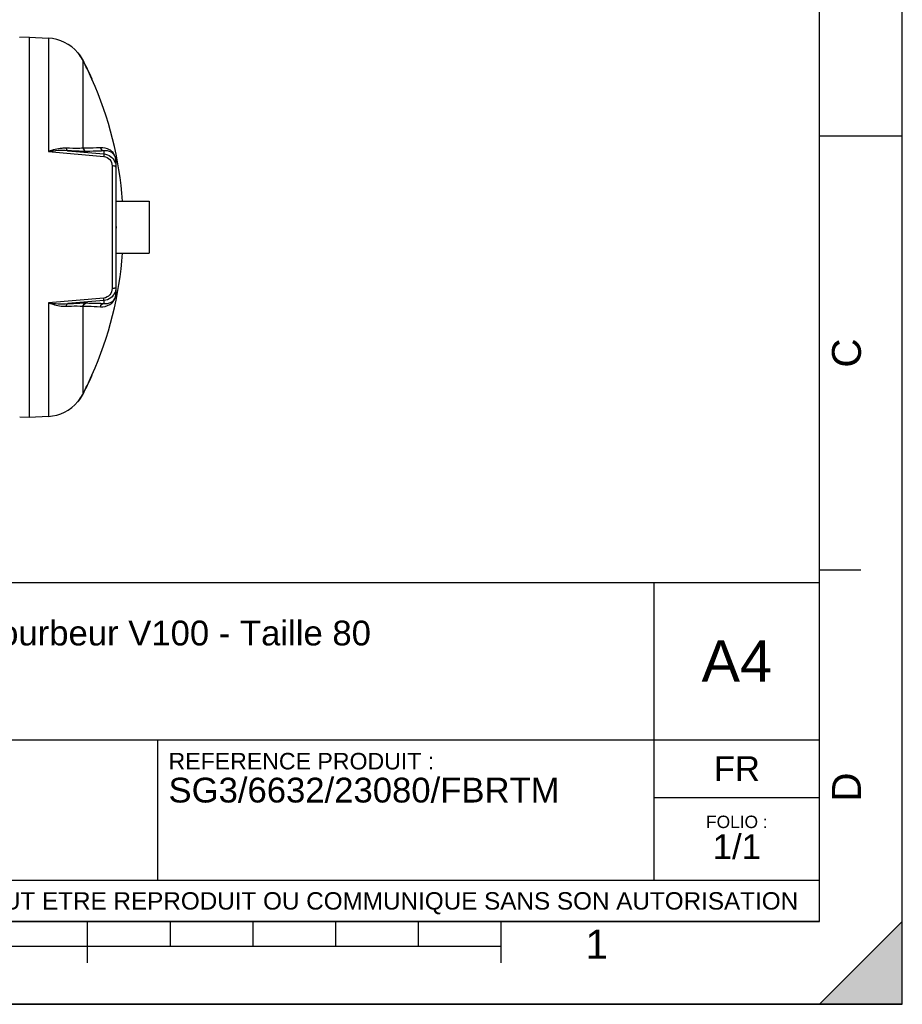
# Model space of a CAD drawing. Header units: millimetres. Extents: x 0 to 297, y 0 to 210.
# Tile 12 of 20: x 190 to 297, y 0 to 119. Entities that reach past the tile are written whole.
import ezdxf

# ---------------------------------------------------------------- set-up
doc = ezdxf.new("R2010")
doc.units = ezdxf.units.MM
doc.header["$LTSCALE"] = 16.335
doc.layers.get('0').update_dxf_attribs({"linetype": 'CONTINUOUS'})
doc.layers.add('08_SURFACES', color=7, linetype='CONTINUOUS')
doc.layers.add('AXES_REF', color=7, linetype='CONTINUOUS')
doc.styles.get("Standard").update_dxf_attribs({"font": 'arial.ttf'})
doc.styles.add('TEXTSTYLE_2', font='arial.ttf')

# ---------------------------------------------------------------- blocks, each defined once
blk = doc.blocks.new('MARGEA4_BL0', base_point=(148.51, 105.01))
at = {"color": 7, "linetype": 'Continuous'}
for p, q in [((297.01, 0.01), (297.01, 210.01)), ((297.01, 0.01), (297.01, 210.01)), ((287.01, 10.01), (287.01, 200.01)), ((297.01, 105.01), (287.01, 105.01)), ((292.01, 52.51), (287.01, 52.51)), ((287.01, 10.01), (10.01, 10.01)), ((198.51, 5.01), (198.51, 10.01)), ((208.51, 7.01), (208.51, 10.01)), ((218.51, 7.01), (218.51, 10.01)), ((228.51, 7.01), (228.51, 10.01)), ((238.51, 7.01), (238.51, 10.01)), ((248.51, 5.01), (248.51, 10.01)), ((297.01, 10.01), (287.01, 0.01)), ((297.01, 10.01), (287.01, 0.01)), ((297.01, 0.01), (297.01, 10.01)), ((248.51, 7.01), (48.51, 7.01)), ((297.01, 0.01), (0.01, 0.01)), ((297.01, 0.01), (0.01, 0.01)), ((287.01, 0.01), (297.01, 0.01))]:
    blk.add_line(p, q, dxfattribs=at)
blk.add_solid([(297.01, 10.01), (287.01, 0.01), (297.01, 0.01)], dxfattribs=at)
at = {"color": 2, "linetype": 'Continuous', "style": 'TEXTSTYLE_2', "oblique": 0}
for s, p in [('C', (292.01, 77.01)), ('D', (292.01, 24.51))]:
    blk.add_text(s, height=3.5, rotation=90, dxfattribs=at).set_placement(p)
blk.add_text('1', height=3.5, dxfattribs=at).set_placement((258.71, 5.52))
blk = doc.blocks.new('*T6')
at = {"color": 2, "linetype": 'Continuous'}
for p, q in [((0, 0), (0, 41)), ((0, 41), (190, 41)), ((25, 22), (25, 41)), ((170, 5), (170, 41)), ((190, 0), (190, 41)), ((0, 31.5), (25, 31.5)), ((0, 22), (190, 22)), ((110, 5), (110, 22)), ((170, 15), (190, 15)), ((0, 5), (190, 5)), ((0, 0), (190, 0))]:
    blk.add_line(p, q, dxfattribs=at)
at = {"color": 2, "linetype": 'Continuous', "line_spacing_factor": 0.9}
for s, insert, char_height, width, attachment_point in [('ECHELLE :\\P\\H2.5;1:50', (1.28, 39.4), 2, 28.5204, 1), ('TITRE :\\P\\H3.0;Séparateur de graisses PRV - Débourbeur V100 - Taille 80', (26.28, 39.4), 2, 218.7435, 1), ('A4', (180, 34), 5, 17.0632, 2), ('REFERENCE PRODUIT :\\P\\H3.0;SG3/6632/23080/FBRTM', (111.28, 20.4), 2, 94.461, 1), ('FR', (180, 20), 3, 11.1524, 2), ('FOLIO :  \\P\\H3.0;1/1', (180, 12.81), 1.5, 17.197, 2), ('CE PLAN EST LA PROPRIETE DE LA SOCIETE SIMOP ET NE PEUT ETRE REPRODUIT OU COMMUNIQUE SANS SON AUTORISATION', (95, 3.55), 2.1, 368.8974, 2)]:
    blk.add_mtext(s, dxfattribs=dict(at, insert=insert, char_height=char_height, width=width, attachment_point=attachment_point))

msp = doc.modelspace()

# ---------------------------------------------------------------- linework, layer by layer
at = {"color": 7, "linetype": 'Continuous'}
for p, q in [((297, 0), (297, 210)), ((297.01, 0.01), (297.01, 200.01)), ((191.43, 117), (190.29, 116.94)), ((191.43, 117), (193.76, 116.87)), ((191.43, 117), (191.43, 71)), ((201.93, 101.99), (201.93, 86.01)), ((201.93, 94.1), (201.97, 94.1)), ((201.97, 94.1), (201.97, 93.9)), ((201.93, 93.9), (201.97, 93.9)), ((201.93, 86), (201.93, 86.01)), ((190.3, 71.06), (191.43, 71)), ((191.43, 71), (193.76, 71.12)), ((0, 0), (297, 0))]:
    msp.add_line(p, q, dxfattribs=at)
at = {"color": 9, "linetype": 'Continuous'}
for p, q in [((193.76, 116.87), (193.76, 103.15)), ((193.76, 103.15), (200.46, 102.56)), ((196.1, 103.25), (200.47, 102.87)), ((200.47, 103.23), (200.47, 102.87)), ((201.46, 101.42), (201.46, 86.57)), ((201.94, 97.15), (201.94, 101.89)), ((201.94, 86.1), (201.94, 90.85)), ((200.46, 85.43), (193.76, 84.84)), ((193.76, 84.84), (193.76, 71.12)), ((200.47, 85.12), (196.1, 84.75)), ((200.47, 85.12), (200.47, 84.77))]:
    msp.add_line(p, q, dxfattribs=at)
for points in [[(201.94, 101.89), (201.94, 101.9), (201.94, 101.91), (201.94, 101.92), (201.94, 101.93), (201.94, 101.94), (201.93, 101.95), (201.93, 101.96), (201.93, 101.97), (201.93, 101.98)], [(201.94, 86.1), (201.94, 86.09), (201.94, 86.08), (201.94, 86.07), (201.94, 86.06), (201.94, 86.05), (201.93, 86.04), (201.93, 86.03), (201.93, 86.02), (201.93, 86.01)]]:
    msp.add_lwpolyline(points, dxfattribs=at)
at = {"color": 7, "linetype": 'Continuous'}
for centre, start, end in [((193.5, 111.88), 40.0169, 87), ((193.5, 76.11), 273, 319.9831)]:
    msp.add_arc(centre, 5, start, end, dxfattribs=at)
at = {"color": 9, "linetype": 'Continuous'}
for centre, radius, start, end in [((199.69, 101.9), 2.25, 3.5913, 3.8978), ((199.58, 101.89), 2.37, 359.9594, 3.5493), ((199.41, 86.1), 2.53, 359.7711, 0.0005), ((199.49, 86.1), 2.45, 359.3072, 359.772)]:
    msp.add_arc(centre, radius, start, end, dxfattribs=at)
for points, knots in [([(200.05, 103.61), (199.9, 103.6), (199.2, 103.57), (198.49, 103.55), (197.94, 103.55)], [0, 0, 0, 0, 0.213226, 1, 1, 1, 1]), ([(201.94, 102.05), (201.91, 102.39), (201.73, 102.94), (201.02, 103.52), (200.43, 103.64), (200.05, 103.61)], [0, 0, 0, 0, 0.378399, 0.580214, 1, 1, 1, 1]), ([(195.9, 103.56), (195.73, 103.56), (195, 103.53), (194.29, 103.33), (193.76, 103.15)], [0, 0, 0, 0, 0.237356, 1, 1, 1, 1]), ([(197.94, 103.55), (197.82, 103.54), (197.14, 103.5), (196.46, 103.53), (195.9, 103.56)], [0, 0, 0, 0, 0.181577, 1, 1, 1, 1]), ([(195.9, 103.56), (195.91, 103.52), (195.94, 103.4), (196.02, 103.26), (196.1, 103.25)], [0, 0, 0, 0, 0.324564, 1, 1, 1, 1]), ([(198.34, 103.16), (198.2, 103.16), (197.46, 103.17), (196.71, 103.21), (196.1, 103.25)], [0, 0, 0, 0, 0.182409, 1, 1, 1, 1]), ([(200.47, 103.23), (200.32, 103.22), (199.61, 103.18), (198.9, 103.17), (198.34, 103.16)], [0, 0, 0, 0, 0.213231, 1, 1, 1, 1]), ([(200.47, 102.87), (200.48, 102.84), (200.46, 102.73), (200.46, 102.63), (200.46, 102.56)], [0, 0, 0, 0, 0.292106, 1, 1, 1, 1]), ([(200.46, 102.56), (200.73, 102.54), (201.27, 102.25), (201.46, 101.69), (201.46, 101.42)], [0, 0, 0, 0, 0.508115, 1, 1, 1, 1]), ([(201.93, 101.99), (201.93, 102.28), (201.81, 102.74), (201.23, 103.19), (200.76, 103.26), (200.47, 103.23)], [0, 0, 0, 0, 0.400553, 0.592835, 1, 1, 1, 1]), ([(200.47, 102.87), (200.76, 102.84), (201.33, 102.63), (201.7, 102.14), (201.81, 101.87)], [0, 0, 0, 0, 0.503033, 1, 1, 1, 1]), ([(201.8, 101.37), (201.77, 101.38), (201.66, 101.41), (201.55, 101.42), (201.46, 101.42)], [0, 0, 0, 0, 0.217816, 1, 1, 1, 1]), ([(201.88, 101.33), (201.87, 101.34), (201.84, 101.35), (201.81, 101.37), (201.8, 101.37)], [0, 0, 0, 0, 0.459491, 1, 1, 1, 1]), ([(201.93, 101.26), (201.93, 101.27), (201.92, 101.3), (201.9, 101.32), (201.88, 101.33)], [0, 0, 0, 0, 0.432744, 1, 1, 1, 1]), ([(200.05, 84.38), (200.44, 84.35), (201.05, 84.48), (201.78, 85.11), (201.94, 85.7), (201.94, 86.07)], [0, 0, 0, 0, 0.410856, 0.610304, 1, 1, 1, 1]), ([(201.46, 86.57), (201.46, 86.3), (201.27, 85.74), (200.73, 85.46), (200.46, 85.43)], [0, 0, 0, 0, 0.491863, 1, 1, 1, 1]), ([(201.82, 86.14), (201.71, 85.87), (201.35, 85.37), (200.77, 85.15), (200.47, 85.12)], [0, 0, 0, 0, 0.496941, 1, 1, 1, 1]), ([(200.47, 84.77), (200.76, 84.73), (201.23, 84.8), (201.81, 85.25), (201.93, 85.71), (201.93, 86)], [0, 0, 0, 0, 0.407482, 0.599888, 1, 1, 1, 1]), ([(201.8, 86.62), (201.77, 86.61), (201.66, 86.58), (201.55, 86.57), (201.46, 86.57)], [0, 0, 0, 0, 0.217816, 1, 1, 1, 1]), ([(201.88, 86.66), (201.87, 86.65), (201.84, 86.64), (201.81, 86.63), (201.8, 86.62)], [0, 0, 0, 0, 0.45949, 1, 1, 1, 1]), ([(201.93, 86.73), (201.93, 86.72), (201.92, 86.69), (201.9, 86.67), (201.88, 86.66)], [0, 0, 0, 0, 0.432743, 1, 1, 1, 1]), ([(193.76, 84.84), (193.94, 84.78), (194.63, 84.56), (195.37, 84.41), (195.9, 84.44)], [0, 0, 0, 0, 0.262606, 1, 1, 1, 1]), ([(195.9, 84.44), (195.91, 84.48), (195.94, 84.59), (196.02, 84.73), (196.1, 84.75)], [0, 0, 0, 0, 0.324564, 1, 1, 1, 1]), ([(196.1, 84.75), (196.34, 84.76), (197.08, 84.8), (197.83, 84.84), (198.34, 84.83)], [0, 0, 0, 0, 0.314012, 1, 1, 1, 1]), ([(198.34, 84.83), (198.54, 84.83), (199.25, 84.82), (199.97, 84.8), (200.47, 84.77)], [0, 0, 0, 0, 0.286499, 1, 1, 1, 1]), ([(200.47, 85.12), (200.48, 85.15), (200.46, 85.26), (200.46, 85.36), (200.46, 85.43)], [0, 0, 0, 0, 0.292106, 1, 1, 1, 1]), ([(195.9, 84.44), (196.12, 84.45), (196.8, 84.47), (197.48, 84.48), (197.94, 84.44)], [0, 0, 0, 0, 0.31546, 1, 1, 1, 1]), ([(197.94, 84.44), (198.14, 84.44), (198.84, 84.43), (199.55, 84.41), (200.05, 84.38)], [0, 0, 0, 0, 0.286502, 1, 1, 1, 1])]:
    msp.add_open_spline(points, degree=3, knots=knots, dxfattribs=at)
for points in [[(200.05, 103.61), (200.09, 103.43), (200.28, 103.25), (200.47, 103.23)], [(196.1, 103.25), (195.32, 103.31), (194.54, 103.24), (193.76, 103.15)], [(197.94, 103.55), (197.98, 103.37), (198.15, 103.18), (198.34, 103.16)], [(201.81, 101.87), (201.89, 101.68), (201.93, 101.47), (201.93, 101.26)], [(201.93, 86.73), (201.93, 86.53), (201.89, 86.33), (201.82, 86.14)], [(193.76, 84.84), (194.54, 84.75), (195.32, 84.69), (196.1, 84.75)], [(197.94, 84.44), (197.98, 84.62), (198.15, 84.81), (198.34, 84.83)], [(200.05, 84.38), (200.09, 84.57), (200.28, 84.75), (200.47, 84.77)]]:
    msp.add_open_spline(points, degree=3, dxfattribs=at)
at = {"layer": '08_SURFACES', "color": 7, "linetype": 'Continuous'}
for p, q in [((197.33, 115.1), (197.35, 115.1)), ((197.33, 115.09), (197.38, 115.03)), ((198.99, 112), (199.04, 111.9)), ((199.06, 111.91), (199.01, 112)), ((199.02, 111.94), (199.03, 111.92)), ((199.04, 111.9), (199.06, 111.9)), ((199.06, 111.9), (199.06, 111.9)), ((199.04, 76.09), (198.99, 76)), ((199, 76.01), (198.99, 76)), ((199.01, 76.03), (199, 76.01)), ((199.01, 76), (199.06, 76.09)), ((199.04, 76.1), (199.06, 76.1)), ((199.06, 76.09), (199.06, 76.1)), ((197.33, 72.9), (197.35, 72.9)), ((197.36, 72.9), (197.39, 72.94)), ((197.38, 72.93), (197.39, 72.94))]:
    msp.add_line(p, q, dxfattribs=at)
at = {"layer": '08_SURFACES', "color": 9, "linetype": 'Continuous'}
for p, q in [((197.43, 115), (197.41, 115)), ((197.94, 114.18), (197.94, 103.55)), ((199.01, 112), (198.99, 112)), ((197.94, 84.44), (197.94, 73.81)), ((199.01, 76), (198.99, 76)), ((197.43, 73), (197.41, 73))]:
    msp.add_line(p, q, dxfattribs=at)
at = {"layer": '08_SURFACES', "color": 7, "linetype": 'Continuous'}
for points in [[(198.99, 112), (199, 111.98), (199.01, 111.97), (199.01, 111.95), (199.02, 111.94)], [(199.03, 111.96), (199.02, 111.98), (199.01, 112)], [(199.05, 111.92), (199.04, 111.93), (199.04, 111.95), (199.03, 111.96)], [(199.04, 111.9), (199.04, 111.9), (199.04, 111.9)], [(199.06, 111.9), (199.06, 111.9), (199.05, 111.91)], [(199.02, 76.07), (199.02, 76.05), (199.01, 76.04), (199.01, 76.03)], [(199.01, 76), (199.02, 76.01), (199.03, 76.03), (199.04, 76.05), (199.04, 76.06), (199.05, 76.07)], [(199.04, 76.09), (199.03, 76.08), (199.03, 76.08)], [(199.04, 76.1), (199.04, 76.1), (199.04, 76.09)], [(199.05, 76.08), (199.06, 76.09), (199.06, 76.09)], [(197.35, 72.9), (197.35, 72.9), (197.36, 72.9)], [(197.36, 72.9), (197.36, 72.91), (197.37, 72.92)]]:
    msp.add_lwpolyline(points, dxfattribs=at)
for centre, radius, start, end in [((192.88, 111.38), 5.8, 38.7864, 39.0762), ((194.2, 112.44), 4.11, 38.5461, 38.7821), ((193.49, 111.88), 5.01, 28.6226, 38.5303), ((193.5, 111.88), 5.02, 38.0293, 38.3581), ((193.5, 111.88), 5.02, 37.4854, 38.0293), ((193.5, 111.88), 5.02, 35.8288, 37.4853), ((193.5, 111.88), 5.02, 35.372, 35.8288), ((193.5, 111.88), 5.02, 33.8936, 35.372), ((193.5, 111.88), 5.02, 33.4997, 33.8936), ((193.5, 111.88), 5.02, 31.8158, 33.4997), ((193.5, 111.88), 5.02, 31.3001, 31.8157), ((193.5, 111.88), 5.02, 29.6328, 31.2999), ((193.5, 111.88), 5.02, 29.1565, 29.6329), ((193.5, 111.88), 5.02, 27.5518, 29.1566), ((193.5, 111.88), 5, 27.3719, 28.6136), ((158.95, 94), 43.9, 24.2063, 27.3718), ((193.5, 111.88), 5.02, 27.3718, 27.5516), ((158.95, 94), 43.92, 24.1946, 27.3718), ((158.95, 94), 43.9, 4.1151, 24.0632), ((158.95, 94), 43.9, 335.9368, 355.8849), ((158.95, 94), 43.9, 332.6282, 335.7937), ((158.95, 94), 43.92, 332.6282, 335.8054), ((193.49, 76.12), 5.01, 321.4697, 331.3774), ((193.5, 76.11), 5.02, 321.6419, 321.9707), ((193.5, 76.11), 5.02, 321.9707, 322.5147), ((193.5, 76.11), 5.02, 322.5148, 324.1711), ((193.5, 76.11), 5.02, 324.1711, 324.6281), ((193.5, 76.11), 5.02, 324.6281, 326.1065), ((193.5, 76.11), 5.02, 326.1065, 326.5002), ((193.5, 76.11), 5.02, 326.5003, 328.1843), ((193.5, 76.11), 5.02, 328.1844, 328.6999), ((193.5, 76.11), 5.02, 328.7001, 330.3671), ((193.5, 76.11), 5.02, 330.3671, 330.8436), ((193.5, 76.11), 5.02, 330.8435, 332.4482), ((193.5, 76.11), 5, 331.3864, 332.6281), ((193.5, 76.11), 5.02, 332.4483, 332.6282)]:
    msp.add_arc(centre, radius, start, end, dxfattribs=at)
for points, knots in [([(197.43, 115), (197.41, 115.03), (197.41, 115.03), (197.36, 115.09), (197.36, 115.09)], [0, 0, 0, 0, 0.924598, 1, 1, 1, 1]), ([(197.39, 72.94), (197.4, 72.95), (197.41, 72.97), (197.43, 72.99), (197.43, 73)], [0, 0, 0, 0, 0.488243, 1, 1, 1, 1])]:
    msp.add_open_spline(points, degree=3, knots=knots, dxfattribs=at)
msp.add_open_spline([(197.41, 73), (197.38, 72.96), (197.31, 72.87), (197.33, 72.9)], degree=3, dxfattribs=at)
at = {"layer": 'AXES_REF', "color": 7, "linetype": 'Continuous'}
for p, q in [((201.93, 97.15), (205.93, 97.15)), ((205.93, 97.15), (205.93, 90.85)), ((201.93, 90.85), (205.93, 90.85))]:
    msp.add_line(p, q, dxfattribs=at)

# ---------------------------------------------------------------- block references
at = {"color": 2, "linetype": 'Continuous'}
msp.add_blockref('MARGEA4_BL0', (148.51, 105.01), dxfattribs=at)
msp.add_blockref('*T6', (97.01, 10.01))

doc.saveas('drawing.dxf')
